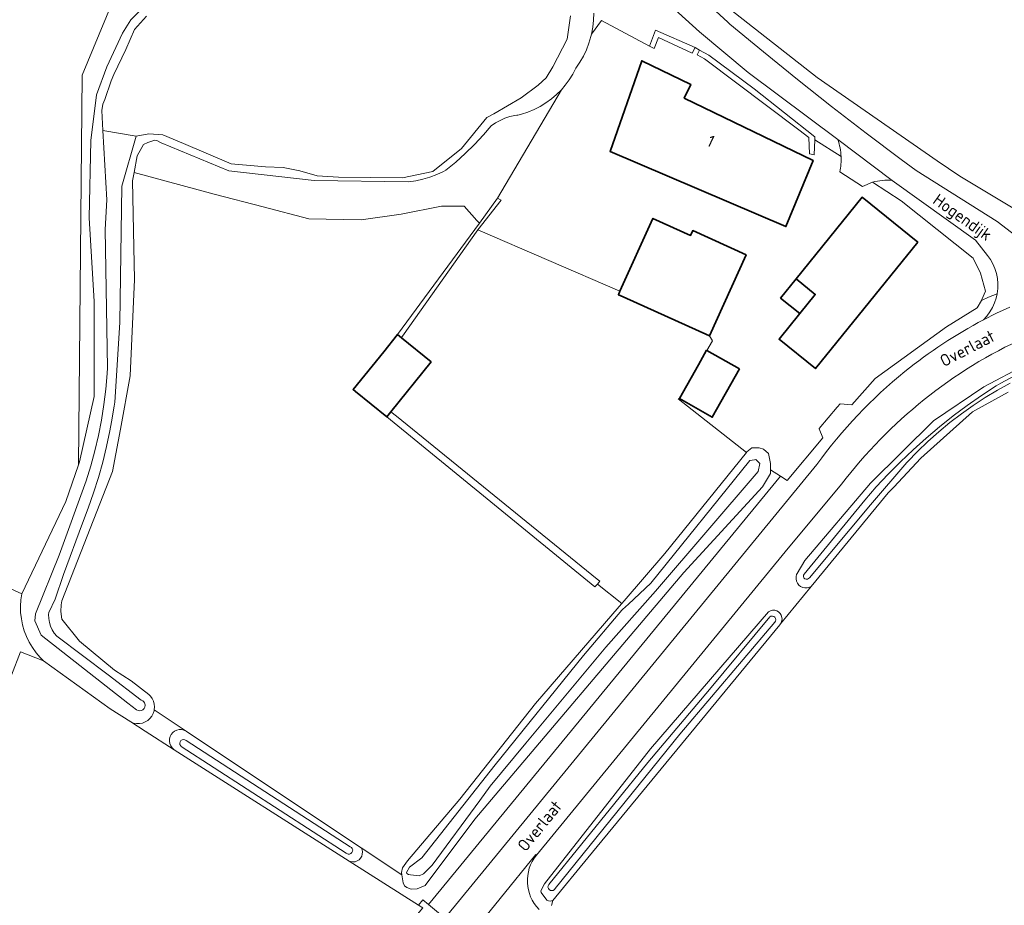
# Model space of a CAD drawing. Header units: metres. Extents: x 178952 to 185583, y 415201 to 419317.
# Tile 72 of 165: x 182279 to 182427, y 417198 to 417332. Entities that reach past the tile are written whole.
import ezdxf
from ezdxf.enums import TextEntityAlignment as Align

# ---------------------------------------------------------------- set-up
doc = ezdxf.new("R2010")
doc.units = ezdxf.units.M
for name, color, linetype, lineweight in [('B-XX-GR-BEPLANTING_CULTUUR_BOSPLANTSOEN-GV', 253, 'Continuous', 18), ('B-XX-GR-GRAS-GV', 253, 'Continuous', 13), ('B-XX-GR-HAAG-GV', 253, 'Continuous', 13), ('B-XX-OG-BEBOUWING-GV', 252, 'Continuous', 35), ('B-XX-OG-BEBOUWING-T18', 252, 'Continuous', 18), ('B-XX-OG-BEBOUWING_SCHUUR-GV', 252, 'Continuous', 35), ('B-XX-OG-TERREIN_CULTUURSCHEIDING-GV', 253, 'Continuous', 18), ('B-XX-OG-TERREIN_ERF-GV', 253, 'Continuous', 18), ('B-XX-OG-TERREIN_ONBEGROEID-GV', 253, 'Continuous', 18), ('B-XX-OG-TOPOGRAFIE-T18', 253, 'Continuous', 18), ('B-XX-OG-WATER-GV', 253, 'Continuous', 18), ('B-XX-OG-WATER_SLOOT-GV', 253, 'Continuous', 18), ('B-XX-OG-WEG-GV', 253, 'Continuous', 18), ('B-XX-VH-ONVERHARD-GV', 253, 'Continuous', 18), ('B-XX-VH-VERHARDING_ASFALT-GV', 251, 'Continuous', 18), ('B-XX-VH-VERHARDING_BEDRIJFSVLOERPLAAT-GV', 251, 'Continuous', 18)]:
    doc.layers.add(name, color=color, linetype=linetype, lineweight=lineweight)
doc.styles.add('NLCS-ISO-M-T18', font='NLCS-ISO.ttf', dxfattribs={"height": 1.8})

msp = doc.modelspace()

# ---------------------------------------------------------------- linework, layer by layer
at = {"layer": 'B-XX-GR-BEPLANTING_CULTUUR_BOSPLANTSOEN-GV'}
msp.add_lwpolyline([(182301.782, 417355.287), (182288.512, 417323.217), (182287.973, 417264.667), (182288.132, 417265.125), (182290.347, 417274.909), (182290.346, 417289.197), (182289.574, 417301.764), (182289.807, 417313.42), (182290.668, 417320.242), (182292.223, 417324.45), (182294.609, 417329.51), (182295.844, 417331.504), (182297.221, 417332.908)], dxfattribs=at)
msp.add_lwpolyline([(182393.47, 417262.937), (182391.994, 417263.886), (182391.987, 417263.368), (182390.768, 417261.341), (182378.936, 417248.498), (182347.534, 417211.401), (182340.077, 417201.426), (182338.899, 417200.941), (182337.99, 417200.887), (182337.331, 417201.143), (182336.969, 417201.376), (182336.768, 417201.834), (182336.569, 417203.052), (182330.448, 417207.128), (182330.587, 417206.823), (182330.649, 417206.495), (182330.633, 417206.161), (182330.537, 417205.84), (182330.369, 417205.551), (182330.136, 417205.31), (182329.854, 417205.131), (182329.537, 417205.024), (182329.204, 417204.995), (182328.873, 417205.046), (182328.675, 417205.117), (182339.08, 417198.497), (182339.734, 417199.281), (182340.593, 417198.593)], close=True, dxfattribs=at)
at = {"layer": 'B-XX-GR-GRAS-GV'}
for points in [[(182122.139, 417341.33), (182139.14, 417329.917), (182142.844, 417325.816), (182167.053, 417307.692), (182194.702, 417288.642), (182247.439, 417259.689), (182272.801, 417248.269), (182279.441, 417245.279), (182286.053, 417259.139), (182287.973, 417264.667), (182288.512, 417323.217), (182301.782, 417355.287)], [(182384.885, 417333.916), (182398.986, 417322.851), (182417.053, 417310.352), (182420.43, 417308.015), (182429.239, 417302.752), (182435.538, 417300.158), (182437.61, 417299.304), (182438.62, 417299.11), (182468.024, 417300.447), (182481.757, 417302.273), (182494.466, 417303.963), (182513.578, 417309.867), (182498.969, 417323.076), (182497.636, 417324.71), (182493.86, 417327.361), (182479.82, 417336.301)], [(182427.726, 417275.599), (182423.25, 417273.112), (182422.362, 417272.619), (182414.574, 417265.635), (182410.502, 417261.323), (182409.674, 417260.447), (182398.076, 417246.36), (182393.485, 417240.784), (182393.366, 417240.639), (182364.514, 417205.596), (182359.257, 417199.211), (182359.049, 417198.44)], [(182274.267, 417159.078), (182284.76, 417155.065), (182297.757, 417149.93), (182298.555, 417149.455), (182301.195, 417152.123), (182302.636, 417153.135), (182306.765, 417159.23), (182320.481, 417175.382), (182335.347, 417193.689), (182335.811, 417193.434), (182339.749, 417198.072), (182339.08, 417198.497), (182328.675, 417205.117), (182302.369, 417221.853), (182297.993, 417224.637), (182295.828, 417226.014), (182292.722, 417227.99), (182282.726, 417235.191), (182279.253, 417236.559), (182276.562, 417229.568)]]:
    msp.add_lwpolyline(points, dxfattribs=at)
for points in [[(182334.314, 417271.882), (182329.611, 417275.701), (182329.25, 417275.994), (182333.852, 417281.661), (182335.936, 417284.227), (182348.231, 417300.997), (182347.866, 417301.356), (182345.945, 417303.552), (182342.514, 417303.552), (182336.475, 417302.317), (182330.437, 417301.494), (182322.614, 417301.631), (182315.752, 417303.415), (182308.341, 417305.337), (182296.316, 417308.563), (182296.079, 417307.348), (182296.279, 417297.38), (182296.377, 417292.519), (182295.762, 417278.038), (182294.265, 417270.012), (182293.58, 417266.333), (182293.083, 417263.67), (182285.491, 417244.21), (182285.378, 417243.625), (182285.31, 417242.631), (182285.467, 417241.455), (182288.113, 417238.142), (182293.368, 417233.788), (182295.891, 417232.212), (182298.542, 417230.151), (182298.786, 417229.908), (182299.049, 417229.547), (182299.243, 417229.145), (182299.362, 417228.715), (182299.403, 417228.27), (182299.363, 417227.825), (182299.512, 417227.727), (182304.151, 417224.637), (182304.229, 417224.585), (182330.448, 417207.128), (182336.569, 417203.052), (182336.516, 417203.375), (182336.668, 417204.088), (182337.403, 417205.157), (182345.284, 417214.426), (182356.678, 417228.818), (182369.228, 417243.368), (182369.619, 417243.821), (182365.968, 417246.723), (182365.607, 417246.304)], [(182381.163, 417279.708), (182382.384, 417281.868), (182382.426, 417281.844), (182383.28, 417283.29), (182382.822, 417284.033), (182369.836, 417289.901), (182369.129, 417290.221), (182369.364, 417290.741), (182348.017, 417299.966), (182336.683, 417283.988), (182336.509, 417283.762), (182341, 417280.115), (182334.92, 417272.628), (182335.755, 417271.951), (182365.948, 417247.484), (182366.341, 417247.156), (182365.968, 417246.723), (182369.619, 417243.821), (182369.986, 417244.246), (182376.106, 417251.341), (182388.359, 417266.526), (182378.12, 417274.559), (182378.291, 417274.627)]]:
    msp.add_lwpolyline(points, close=True, dxfattribs=at)
at = {"layer": 'B-XX-GR-HAAG-GV'}
for points in [[(182374.715, 417329.953), (182373.813, 417327.594), (182374.483, 417327.237), (182375.166, 417328.878), (182380.194, 417326.528), (182380.643, 417327.389)], [(182382.702, 417326.233), (182381.323, 417326.985), (182380.954, 417326.255), (182382.09, 417325.657), (182396.239, 417314.988), (182397.764, 417313.838), (182397.872, 417311.401), (182398.56, 417311.227), (182398.649, 417313.472), (182398.669, 417313.969), (182389.555, 417321.136)], [(182348.017, 417299.966), (182351.504, 417304.444), (182350.958, 417304.717), (182348.231, 417300.997), (182335.936, 417284.227), (182336.509, 417283.762), (182336.683, 417283.988)], [(182335.755, 417271.951), (182334.92, 417272.628), (182334.314, 417271.882), (182365.607, 417246.304), (182365.968, 417246.723), (182366.341, 417247.156), (182365.948, 417247.484)]]:
    msp.add_lwpolyline(points, close=True, dxfattribs=at)
at = {"layer": 'B-XX-OG-BEBOUWING-GV'}
for points in [[(182379.001, 417319.741), (182380.001, 417321.831), (182372.631, 417325.391), (182367.863, 417311.75), (182394.299, 417300.45), (182398.391, 417310.391)], [(182414.121, 417298.101), (182405.751, 417304.871), (182395.823, 417292.597), (182398.709, 417290.262), (182396.382, 417287.385), (182393.269, 417283.537), (182398.741, 417279.111)], [(182388.338, 417296.239), (182380.304, 417299.869), (182379.974, 417299.138), (182374.314, 417301.695), (182369.364, 417290.741), (182369.129, 417290.221), (182369.836, 417289.901), (182382.822, 417284.033)], [(182341, 417280.115), (182336.509, 417283.762), (182335.936, 417284.227), (182333.852, 417281.661), (182329.25, 417275.994), (182329.611, 417275.701), (182334.314, 417271.882), (182334.92, 417272.628)]]:
    msp.add_lwpolyline(points, close=True, dxfattribs=at)
at = {"layer": 'B-XX-OG-BEBOUWING_SCHUUR-GV'}
for points in [[(182398.709, 417290.262), (182395.823, 417292.597), (182393.505, 417289.715), (182396.382, 417287.385)], [(182387.328, 417279.067), (182382.426, 417281.844), (182382.384, 417281.868), (182381.163, 417279.708), (182378.291, 417274.627), (182383.223, 417271.808)]]:
    msp.add_lwpolyline(points, close=True, dxfattribs=at)
at = {"layer": 'B-XX-OG-TERREIN_CULTUURSCHEIDING-GV'}
for points in [[(182360.549, 417321.033), (182359.828, 417320.314), (182359.054, 417319.653), (182358.23, 417319.054), (182357.362, 417318.521), (182356.455, 417318.056), (182355.515, 417317.664), (182354.547, 417317.345), (182353.998, 417317.2), (182353.875, 417317.187), (182353.547, 417317.141), (182352.784, 417316.978), (182352.042, 417316.737), (182351.329, 417316.422), (182350.652, 417316.035), (182350.018, 417315.581), (182348.835, 417314.224), (182347.503, 417312.813), (182346.114, 417311.459), (182344.67, 417310.163), (182343.174, 417308.927), (182342.824, 417308.743), (182341.829, 417308.279), (182340.803, 417307.89), (182339.752, 417307.576), (182338.68, 417307.34), (182337.594, 417307.182), (182323.38, 417307.373), (182310.573, 417308.851), (182300.416, 417313.063), (182299.759, 417313.406), (182299.453, 417313.437), (182298.376, 417313.099), (182297.758, 417312.778), (182297.47, 417312.35), (182296.809, 417311.086), (182296.316, 417308.563), (182308.341, 417305.337), (182315.752, 417303.415), (182322.614, 417301.631), (182330.437, 417301.494), (182336.475, 417302.317), (182342.514, 417303.552), (182345.945, 417303.552), (182347.866, 417301.356), (182348.231, 417300.997), (182350.958, 417304.717)], [(182279.562, 417240.619), (182279.379, 417241.54), (182279.275, 417242.473), (182279.25, 417243.412), (182279.306, 417244.35), (182279.441, 417245.279), (182272.801, 417248.269), (182271.041, 417244.445), (182277.523, 417241.258), (182273.009, 417231.796), (182276.562, 417229.568), (182279.253, 417236.559), (182282.726, 417235.191), (182282.208, 417235.711), (182281.598, 417236.425), (182281.05, 417237.188), (182280.57, 417237.995), (182280.16, 417238.84), (182279.823, 417239.717)], [(182299.512, 417227.727), (182299.363, 417227.825), (182299.339, 417227.705), (182299.2, 417227.281), (182298.988, 417226.888), (182298.709, 417226.539), (182298.373, 417226.246), (182297.99, 417226.017), (182297.572, 417225.86), (182297.132, 417225.78), (182296.686, 417225.779), (182296.247, 417225.858), (182295.828, 417226.014), (182297.993, 417224.637), (182302.369, 417221.853), (182302.315, 417221.89), (182302.044, 417222.132), (182301.833, 417222.427), (182301.691, 417222.761), (182301.626, 417223.118), (182301.64, 417223.481), (182301.733, 417223.832), (182301.9, 417224.155), (182302.134, 417224.432), (182302.423, 417224.653), (182302.753, 417224.804), (182303.108, 417224.881), (182303.471, 417224.877), (182303.824, 417224.795), (182304.151, 417224.637)]]:
    msp.add_lwpolyline(points, close=True, dxfattribs=at)
at = {"layer": 'B-XX-OG-TERREIN_ERF-GV'}
for points in [[(182402.599, 417310.987), (182398.649, 417313.472), (182398.56, 417311.227), (182397.872, 417311.401), (182397.764, 417313.838), (182396.239, 417314.988), (182382.09, 417325.657), (182380.954, 417326.255), (182381.323, 417326.985), (182380.643, 417327.389), (182380.194, 417326.528), (182375.166, 417328.878), (182374.483, 417327.237), (182373.813, 417327.594), (182366.571, 417331.447), (182365.071, 417329.375), (182364.983, 417329.01), (182364.683, 417327.999), (182364.307, 417327.015), (182363.858, 417326.061), (182363.338, 417325.145), (182362.749, 417324.27), (182362.276, 417323.372), (182361.734, 417322.513), (182361.126, 417321.699), (182360.549, 417321.033), (182350.958, 417304.717), (182351.504, 417304.444), (182348.017, 417299.966), (182369.364, 417290.741), (182374.314, 417301.695), (182379.974, 417299.138), (182380.304, 417299.869), (182388.338, 417296.239), (182382.822, 417284.033), (182383.28, 417283.29), (182382.426, 417281.844), (182382.384, 417281.868), (182381.163, 417279.708), (182378.291, 417274.627), (182378.12, 417274.559), (182388.359, 417266.526), (182388.426, 417266.608), (182389.162, 417267.189), (182390.271, 417267.219), (182390.942, 417267.016), (182391.703, 417266.344), (182392.006, 417264.868), (182391.994, 417263.886), (182393.47, 417262.937), (182394.485, 417262.284), (182399.837, 417268.736), (182399.313, 417270.048), (182399.288, 417270.111), (182402.007, 417273.325), (182402.437, 417273.834), (182404.193, 417273.66), (182407.72, 417277.63), (182418.437, 417285.373), (182423.044, 417288.25), (182423.69, 417289.374), (182423.774, 417289.52), (182424.294, 417290.768), (182423.53, 417293.479), (182422.444, 417295.698), (182411.625, 417304.322), (182407.322, 417307.111)], [(182407.322, 417307.111), (182405.836, 417306.491), (182402.406, 417308.679)]]:
    msp.add_lwpolyline(points, dxfattribs=at)
for points in [[(182379.001, 417319.741), (182398.391, 417310.391), (182394.299, 417300.45), (182367.863, 417311.75), (182372.631, 417325.391), (182380.001, 417321.831)], [(182414.121, 417298.101), (182398.741, 417279.111), (182393.269, 417283.537), (182396.382, 417287.385), (182398.709, 417290.262), (182395.823, 417292.597), (182405.751, 417304.871)]]:
    msp.add_lwpolyline(points, close=True, dxfattribs=at)
msp.add_lwpolyline([(182402.406, 417308.679, 0.0654021), (182402.599, 417310.987)], format="xyb", dxfattribs=at)
at = {"layer": 'B-XX-OG-TERREIN_ONBEGROEID-GV'}
for points in [[(182380.643, 417327.389), (182374.715, 417329.953), (182373.813, 417327.594), (182374.483, 417327.237), (182375.166, 417328.878), (182380.194, 417326.528)], [(182389.555, 417321.136), (182382.702, 417326.233), (182381.323, 417326.985), (182380.954, 417326.255), (182382.09, 417325.657), (182396.239, 417314.988), (182397.764, 417313.838), (182397.872, 417311.401), (182398.56, 417311.227), (182398.649, 417313.472), (182398.669, 417313.969)], [(182348.017, 417299.966), (182351.504, 417304.444), (182350.958, 417304.717), (182348.231, 417300.997), (182335.936, 417284.227), (182336.509, 417283.762), (182336.683, 417283.988)], [(182335.755, 417271.951), (182334.92, 417272.628), (182334.314, 417271.882), (182365.607, 417246.304), (182365.968, 417246.723), (182366.341, 417247.156), (182365.948, 417247.484)]]:
    msp.add_lwpolyline(points, close=True, dxfattribs=at)
at = {"layer": 'B-XX-OG-WATER-GV', "flags": 128}
for points in [[(182298.217, 417332.085), (182296.401, 417330.097), (182295.08, 417327.073), (182293.302, 417323.338), (182292.873, 417322.353), (182291.934, 417319.561), (182291.647, 417318.847), (182291.493, 417317.891), (182291.645, 417314.875), (182296.664, 417314.067), (182298.553, 417314.376), (182300.639, 417314.236), (182303.767, 417312.948), (182310.904, 417309.91), (182316.1, 417309.441), (182318.735, 417309.36), (182321.226, 417308.836), (182323.849, 417308.07), (182327.03, 417307.877), (182336.65, 417307.774), (182341.222, 417308.754), (182345.53, 417312.205), (182349.345, 417316.862), (182350.417, 417317.426), (182354.499, 417319.784), (182357.068, 417321.725), (182358.252, 417322.834), (182359.274, 417324.459), (182361.436, 417328.598), (182361.91, 417332.151)], [(182428.776, 417278.072), (182426.627, 417276.947), (182425.918, 417276.505), (182423.717, 417275.07), (182421.561, 417273.57), (182419.451, 417272.004), (182417.39, 417270.375), (182415.379, 417268.684), (182413.421, 417266.933), (182411.517, 417265.122), (182409.669, 417263.255), (182407.879, 417261.332), (182406.148, 417259.356), (182397.033, 417248.249), (182396.952, 417248.069), (182396.947, 417247.872), (182397.021, 417247.69), (182397.161, 417247.551), (182397.344, 417247.478), (182397.541, 417247.483), (182397.72, 417247.566), (182397.833, 417247.683), (182407.012, 417258.631), (182412.485, 417265.026), (182412.581, 417265.128), (182414.092, 417266.684), (182415.66, 417268.183), (182417.281, 417269.623), (182418.954, 417271.004), (182420.676, 417272.322), (182422.446, 417273.576), (182424.26, 417274.764), (182426.117, 417275.885), (182428.013, 417276.937)]]:
    msp.add_lwpolyline(points, dxfattribs=at)
for points in [[(182292.205, 417267.397), (182292.705, 417269.758), (182292.956, 417271.112), (182293.332, 417273.496), (182293.414, 417274.093), (182294.188, 417286.045), (182294.476, 417306.553), (182296.664, 417314.067), (182291.645, 417314.875), (182292.246, 417304.501), (182291.962, 417300.016), (182292.355, 417279.217), (182292.299, 417278.397), (182292.085, 417276.051), (182291.791, 417273.713), (182291.419, 417271.387), (182290.967, 417269.074), (182290.438, 417266.778), (182289.831, 417264.502), (182289.147, 417262.247), (182285.07, 417251.1), (182281.495, 417242.284), (182281.4, 417241.24), (182282.381, 417239.054), (182295.391, 417228.846), (182296.689, 417227.84), (182296.919, 417227.728), (182297.173, 417227.692), (182297.425, 417227.736), (182297.651, 417227.854), (182297.831, 417228.037), (182297.945, 417228.266), (182297.983, 417228.519), (182297.943, 417228.771), (182297.879, 417228.916), (182297.811, 417229.019), (182297.625, 417229.195), (182297.394, 417229.304), (182292.455, 417233.083), (182284.704, 417238.927), (182284.323, 417239.38), (182284.007, 417239.88), (182283.766, 417240.408), (182283.594, 417240.974), (182283.499, 417241.558), (182283.485, 417242.15), (182283.508, 417242.449), (182284.442, 417244.477), (182285.733, 417248.179), (182288.549, 417255.911), (182289.432, 417258.157), (182290.24, 417260.431), (182290.972, 417262.731), (182291.627, 417265.054)], [(182367.214, 417237.278), (182374.695, 417245.698), (182390.148, 417263.669), (182390.406, 417264.839), (182389.786, 417265.469), (182389.564, 417265.433), (182388.887, 417265.323), (182373.984, 417246.864), (182370.622, 417243.738), (182369.76, 417242.937), (182369.617, 417242.804), (182363.875, 417236.028), (182350.578, 417219.593), (182339.575, 417205.614), (182337.7, 417204.215), (182337.266, 417203.385), (182337.316, 417203.227), (182337.593, 417203.083), (182337.871, 417203.025), (182339.175, 417202.915), (182339.812, 417203.2), (182341.144, 417204.486), (182348.293, 417214.228), (182349.857, 417216.359), (182355.227, 417222.832)], [(182378.372, 417224.201), (182392.655, 417241.012), (182392.74, 417241.152), (182392.783, 417241.359), (182392.747, 417241.567), (182392.637, 417241.747), (182392.468, 417241.875), (182392.265, 417241.931), (182392.054, 417241.908), (182391.868, 417241.809), (182382.817, 417230.874), (182373.573, 417219.951), (182358.668, 417201.596), (182358.567, 417201.41), (182358.542, 417201.2), (182358.596, 417200.996), (182358.722, 417200.826), (182358.902, 417200.714), (182359.11, 417200.676), (182359.317, 417200.717), (182359.495, 417200.832), (182359.618, 417201.004)], [(182304.161, 417223.248), (182303.973, 417223.353), (182303.759, 417223.384), (182303.548, 417223.335), (182303.37, 417223.213), (182303.247, 417223.036), (182303.197, 417222.825), (182303.226, 417222.611), (182303.33, 417222.422), (182303.415, 417222.338), (182328.228, 417206.31), (182328.299, 417206.256), (182328.497, 417206.175), (182328.711, 417206.172), (182328.911, 417206.247), (182329.069, 417206.39), (182329.165, 417206.581), (182329.184, 417206.794), (182329.124, 417206.999), (182328.994, 417207.168), (182328.811, 417207.278)]]:
    msp.add_lwpolyline(points, close=True, dxfattribs=at)
at = {"layer": 'B-XX-OG-WATER_SLOOT-GV'}
for points in [[(182297.221, 417332.908), (182295.844, 417331.504), (182294.609, 417329.51), (182292.223, 417324.45), (182290.668, 417320.242), (182289.807, 417313.42), (182289.574, 417301.764), (182290.346, 417289.197), (182290.347, 417274.909), (182288.132, 417265.125), (182287.973, 417264.667), (182286.053, 417259.139), (182279.441, 417245.279), (182279.306, 417244.35), (182279.25, 417243.412), (182279.275, 417242.473), (182279.379, 417241.54), (182279.562, 417240.619), (182279.823, 417239.717), (182280.16, 417238.84), (182280.57, 417237.995), (182281.05, 417237.188), (182281.598, 417236.425), (182282.208, 417235.711), (182282.726, 417235.191), (182292.722, 417227.99), (182295.828, 417226.014), (182296.247, 417225.858), (182296.686, 417225.779), (182297.132, 417225.78), (182297.572, 417225.86), (182297.99, 417226.017), (182298.373, 417226.246), (182298.709, 417226.539), (182298.988, 417226.888), (182299.2, 417227.281), (182299.339, 417227.705), (182299.363, 417227.825), (182299.403, 417228.27), (182299.362, 417228.715), (182299.243, 417229.145), (182299.049, 417229.547), (182298.786, 417229.908), (182298.542, 417230.151), (182295.891, 417232.212), (182293.368, 417233.788), (182288.113, 417238.142), (182285.467, 417241.455), (182285.31, 417242.631), (182285.378, 417243.625), (182285.491, 417244.21), (182293.083, 417263.67), (182293.58, 417266.333), (182294.265, 417270.012), (182295.762, 417278.038), (182296.377, 417292.519), (182296.279, 417297.38), (182296.079, 417307.348), (182296.316, 417308.563), (182296.809, 417311.086), (182297.47, 417312.35), (182297.758, 417312.778), (182298.376, 417313.099), (182299.453, 417313.437), (182299.759, 417313.406), (182300.416, 417313.063), (182310.573, 417308.851), (182323.38, 417307.373), (182337.594, 417307.182), (182338.68, 417307.34), (182339.752, 417307.576), (182340.803, 417307.89), (182341.829, 417308.279), (182342.824, 417308.743), (182343.174, 417308.927), (182344.67, 417310.163), (182346.114, 417311.459), (182347.503, 417312.813), (182348.835, 417314.224), (182350.018, 417315.581), (182350.652, 417316.035), (182351.329, 417316.422), (182352.042, 417316.737), (182352.784, 417316.978), (182353.547, 417317.141), (182353.875, 417317.187), (182353.998, 417317.2), (182354.547, 417317.345), (182355.515, 417317.664), (182356.455, 417318.056), (182357.362, 417318.521), (182358.23, 417319.054), (182359.054, 417319.653), (182359.828, 417320.314), (182360.549, 417321.033), (182361.126, 417321.699), (182361.734, 417322.513), (182362.276, 417323.372), (182362.749, 417324.27), (182363.338, 417325.145), (182363.858, 417326.061), (182364.307, 417327.015), (182364.683, 417327.999), (182364.983, 417329.01), (182365.071, 417329.375), (182365.266, 417330.41), (182365.381, 417331.458), (182365.417, 417332.511)], [(182361.91, 417332.151), (182361.436, 417328.598), (182359.274, 417324.459), (182358.252, 417322.834), (182357.068, 417321.725), (182354.499, 417319.784), (182350.417, 417317.426), (182349.345, 417316.862), (182345.53, 417312.205), (182341.222, 417308.754), (182336.65, 417307.774), (182327.03, 417307.877), (182323.849, 417308.07), (182321.226, 417308.836), (182318.735, 417309.36), (182316.1, 417309.441), (182310.904, 417309.91), (182303.767, 417312.948), (182300.639, 417314.236), (182298.553, 417314.376), (182296.664, 417314.067), (182294.476, 417306.553), (182294.188, 417286.045), (182293.414, 417274.093), (182293.332, 417273.496), (182292.956, 417271.112), (182292.705, 417269.758), (182292.205, 417267.397), (182291.627, 417265.054), (182290.972, 417262.731), (182290.24, 417260.431), (182289.432, 417258.157), (182288.549, 417255.911), (182285.733, 417248.179), (182284.442, 417244.477), (182283.508, 417242.449), (182283.485, 417242.15), (182283.499, 417241.558), (182283.594, 417240.974), (182283.766, 417240.408), (182284.007, 417239.88), (182284.323, 417239.38), (182284.704, 417238.927), (182292.455, 417233.083), (182297.394, 417229.304), (182297.625, 417229.195), (182297.811, 417229.019), (182297.879, 417228.916), (182297.943, 417228.771), (182297.983, 417228.519), (182297.945, 417228.266), (182297.831, 417228.037), (182297.651, 417227.854), (182297.425, 417227.736), (182297.173, 417227.692), (182296.919, 417227.728), (182296.689, 417227.84), (182295.391, 417228.846), (182282.381, 417239.054), (182281.4, 417241.24), (182281.495, 417242.284), (182285.07, 417251.1), (182289.147, 417262.247), (182289.831, 417264.502), (182290.438, 417266.778), (182290.967, 417269.074), (182291.419, 417271.387), (182291.791, 417273.713), (182292.085, 417276.051), (182292.299, 417278.397), (182292.355, 417279.217), (182291.962, 417300.016), (182292.246, 417304.501), (182291.645, 417314.875), (182291.493, 417317.891), (182291.647, 417318.847), (182291.934, 417319.561), (182292.873, 417322.353), (182293.302, 417323.338), (182295.08, 417327.073), (182296.401, 417330.097), (182298.217, 417332.085)], [(182430.326, 417279.687), (182424.052, 417276.36), (182416.472, 417271.293), (182407.036, 417261.911), (182397.141, 417250.304), (182395.972, 417248.323), (182395.919, 417248.203), (182395.831, 417247.869), (182395.822, 417247.523), (182395.892, 417247.184), (182396.037, 417246.87), (182396.25, 417246.597), (182396.52, 417246.381), (182396.832, 417246.233), (182397.17, 417246.159), (182397.515, 417246.166), (182397.76, 417246.22), (182398.076, 417246.36), (182409.674, 417260.447), (182410.502, 417261.323), (182414.574, 417265.635), (182422.362, 417272.619), (182423.25, 417273.112), (182427.726, 417275.599)], [(182428.013, 417276.937), (182426.117, 417275.885), (182424.26, 417274.764), (182422.446, 417273.576), (182420.676, 417272.322), (182418.954, 417271.004), (182417.281, 417269.623), (182415.66, 417268.183), (182414.092, 417266.684), (182412.581, 417265.128), (182412.485, 417265.026), (182407.012, 417258.631), (182397.833, 417247.683), (182397.72, 417247.566), (182397.541, 417247.483), (182397.344, 417247.478), (182397.161, 417247.551), (182397.021, 417247.69), (182396.947, 417247.872), (182396.952, 417248.069), (182397.033, 417248.249), (182406.148, 417259.356), (182407.879, 417261.332), (182409.669, 417263.255), (182411.517, 417265.122), (182413.421, 417266.933), (182415.379, 417268.684), (182417.39, 417270.375), (182419.451, 417272.004), (182421.561, 417273.57), (182423.717, 417275.07), (182425.918, 417276.505), (182426.627, 417276.947), (182428.776, 417278.072)]]:
    msp.add_lwpolyline(points, dxfattribs=at)
for points in [[(182391.703, 417266.344), (182390.942, 417267.016), (182390.271, 417267.219), (182389.162, 417267.189), (182388.426, 417266.608), (182388.359, 417266.526), (182376.106, 417251.341), (182369.986, 417244.246), (182369.619, 417243.821), (182369.228, 417243.368), (182356.678, 417228.818), (182345.284, 417214.426), (182337.403, 417205.157), (182336.668, 417204.088), (182336.516, 417203.375), (182336.569, 417203.052), (182336.768, 417201.834), (182336.969, 417201.376), (182337.331, 417201.143), (182337.99, 417200.887), (182338.899, 417200.941), (182340.077, 417201.426), (182347.534, 417211.401), (182378.936, 417248.498), (182390.768, 417261.341), (182391.987, 417263.368), (182391.994, 417263.886), (182392.006, 417264.868)], [(182390.406, 417264.839), (182390.148, 417263.669), (182374.695, 417245.698), (182367.214, 417237.278), (182355.227, 417222.832), (182349.857, 417216.359), (182348.293, 417214.228), (182341.144, 417204.486), (182339.812, 417203.2), (182339.175, 417202.915), (182337.871, 417203.025), (182337.593, 417203.083), (182337.316, 417203.227), (182337.266, 417203.385), (182337.7, 417204.215), (182339.575, 417205.614), (182350.578, 417219.593), (182363.875, 417236.028), (182369.617, 417242.804), (182369.76, 417242.937), (182370.622, 417243.738), (182373.984, 417246.864), (182388.887, 417265.323), (182389.564, 417265.433), (182389.786, 417265.469)], [(182393.366, 417240.639), (182393.485, 417240.784), (182393.523, 417240.84), (182393.658, 417241.13), (182393.718, 417241.444), (182393.705, 417241.727), (182393.604, 417242.061), (182393.435, 417242.333), (182393.205, 417242.554), (182392.927, 417242.712), (182392.618, 417242.796), (182392.298, 417242.802), (182391.987, 417242.728), (182391.704, 417242.579), (182373.944, 417222), (182358.011, 417201.701), (182357.469, 417200.663), (182357.499, 417200.383), (182358.378, 417199.252), (182358.447, 417199.202), (182358.64, 417199.118), (182358.858, 417199.091), (182359.073, 417199.123), (182359.257, 417199.211), (182364.514, 417205.596)], [(182359.618, 417201.004), (182359.495, 417200.832), (182359.317, 417200.717), (182359.11, 417200.676), (182358.902, 417200.714), (182358.722, 417200.826), (182358.596, 417200.996), (182358.542, 417201.2), (182358.567, 417201.41), (182358.668, 417201.596), (182373.573, 417219.951), (182382.817, 417230.874), (182391.868, 417241.809), (182392.054, 417241.908), (182392.265, 417241.931), (182392.468, 417241.875), (182392.637, 417241.747), (182392.747, 417241.567), (182392.783, 417241.359), (182392.74, 417241.152), (182392.655, 417241.012), (182378.372, 417224.201)], [(182304.229, 417224.585), (182304.151, 417224.637), (182303.824, 417224.795), (182303.471, 417224.877), (182303.108, 417224.881), (182302.753, 417224.804), (182302.423, 417224.653), (182302.134, 417224.432), (182301.9, 417224.155), (182301.733, 417223.832), (182301.64, 417223.481), (182301.626, 417223.118), (182301.691, 417222.761), (182301.833, 417222.427), (182302.044, 417222.132), (182302.315, 417221.89), (182302.369, 417221.853), (182328.675, 417205.117), (182328.873, 417205.046), (182329.204, 417204.995), (182329.537, 417205.024), (182329.854, 417205.131), (182330.136, 417205.31), (182330.369, 417205.551), (182330.537, 417205.84), (182330.633, 417206.161), (182330.649, 417206.495), (182330.587, 417206.823), (182330.448, 417207.128)], [(182303.197, 417222.825), (182303.247, 417223.036), (182303.37, 417223.213), (182303.548, 417223.335), (182303.759, 417223.384), (182303.973, 417223.353), (182304.161, 417223.248), (182328.811, 417207.278), (182328.994, 417207.168), (182329.124, 417206.999), (182329.184, 417206.794), (182329.165, 417206.581), (182329.069, 417206.39), (182328.911, 417206.247), (182328.711, 417206.172), (182328.497, 417206.175), (182328.299, 417206.256), (182328.228, 417206.31), (182303.415, 417222.338), (182303.33, 417222.422), (182303.226, 417222.611)]]:
    msp.add_lwpolyline(points, close=True, dxfattribs=at)
at = {"layer": 'B-XX-OG-WEG-GV'}
for points in [[(182402.095, 417313.534), (182388.621, 417323.621), (182381.301, 417329.731), (182370.761, 417339.36)], [(182381.337, 417335.126), (182385.594, 417331.157), (182385.878, 417330.888), (182390.924, 417326.697), (182396.021, 417322.569), (182401.168, 417318.502), (182406.364, 417314.499), (182411.608, 417310.56), (182413.88, 417308.884), (182426.04, 417301.204), (182432.788, 417296.072)], [(182429.239, 417302.752), (182420.43, 417308.015), (182417.053, 417310.352), (182398.986, 417322.851), (182384.885, 417333.916)], [(182365.417, 417332.511), (182365.381, 417331.458), (182365.266, 417330.41), (182365.071, 417329.375), (182366.571, 417331.447), (182373.813, 417327.594), (182374.715, 417329.953), (182380.643, 417327.389), (182381.323, 417326.985), (182382.702, 417326.233), (182389.555, 417321.136), (182398.669, 417313.969), (182398.649, 417313.472), (182402.599, 417310.987)], [(182407.322, 417307.111), (182411.625, 417304.322), (182422.444, 417295.698), (182423.53, 417293.479), (182424.294, 417290.768), (182423.774, 417289.52), (182423.69, 417289.374), (182424.769, 417289.868), (182426.055, 417290.377), (182426.147, 417291.136), (182426.158, 417291.9), (182426.09, 417292.661), (182425.943, 417293.411), (182425.718, 417294.141), (182425.418, 417294.844), (182425.046, 417295.512), (182424.617, 417296.123), (182422.783, 417298.427), (182410.295, 417307.396)], [(182424.052, 417276.36), (182430.326, 417279.687), (182437.887, 417282.783), (182443.768, 417284.598), (182450.768, 417285.608), (182458.243, 417286.767), (182470.403, 417287.284), (182471.236, 417287.025), (182471.538, 417286.339), (182471.514, 417285.955), (182471.297, 417285.54), (182471.012, 417285.248), (182473.891, 417285.175), (182474.791, 417288.668), (182474.598, 417289.562), (182473.134, 417291.185), (182464.92, 417290.61)], [(182424.003, 417286.443), (182424.517, 417287.009), (182424.968, 417287.625), (182425.353, 417288.285), (182425.667, 417288.982), (182425.906, 417289.708), (182426.055, 417290.377), (182424.769, 417289.868), (182423.69, 417289.374), (182423.044, 417288.25), (182418.437, 417285.373), (182407.72, 417277.63), (182404.193, 417273.66), (182402.437, 417273.834), (182402.007, 417273.325), (182399.288, 417270.111), (182399.313, 417270.048), (182399.837, 417268.736), (182394.485, 417262.284), (182393.47, 417262.937), (182340.593, 417198.593), (182341.2, 417198.08), (182343.058, 417196.511), (182398.974, 417264.727)], [(182359.049, 417198.44), (182359.257, 417199.211), (182359.073, 417199.123), (182358.858, 417199.091), (182358.64, 417199.118), (182358.447, 417199.202), (182358.378, 417199.252), (182357.499, 417200.383), (182357.469, 417200.663), (182358.011, 417201.701), (182373.944, 417222), (182391.704, 417242.579), (182391.987, 417242.728), (182392.298, 417242.802), (182392.618, 417242.796), (182392.927, 417242.712), (182393.205, 417242.554), (182393.435, 417242.333), (182393.604, 417242.061), (182393.705, 417241.727), (182393.718, 417241.444), (182393.658, 417241.13), (182393.523, 417240.84), (182393.485, 417240.784), (182398.076, 417246.36), (182397.76, 417246.22), (182397.515, 417246.166), (182397.17, 417246.159), (182396.832, 417246.233), (182396.52, 417246.381), (182396.25, 417246.597), (182396.037, 417246.87), (182395.892, 417247.184), (182395.822, 417247.523), (182395.831, 417247.869), (182395.919, 417248.203), (182395.972, 417248.323), (182397.141, 417250.304), (182407.036, 417261.911), (182416.472, 417271.293), (182424.052, 417276.36)], [(182402.664, 417261.765), (182394.201, 417251.56), (182356.82, 417206.008)], [(182341.2, 417198.08), (182340.593, 417198.593), (182339.734, 417199.281), (182339.08, 417198.497), (182339.749, 417198.072)]]:
    msp.add_lwpolyline(points, dxfattribs=at)
for points in [[(182402.599, 417310.987, 0.0737973), (182402.095, 417313.534)], [(182410.295, 417307.396, 0.0978523), (182407.322, 417307.111)], [(182447.223, 417288.941, 0.1282598), (182415.085, 417274.455)], [(182412.173, 417278.664, -0.048915), (182424.003, 417286.443)], [(182398.974, 417264.727, -0.0662579), (182412.173, 417278.664)], [(182415.085, 417274.455, 0.0605714), (182402.664, 417261.765)], [(182356.82, 417206.008, 0.3836517), (182357.199, 417197.847)]]:
    msp.add_lwpolyline(points, format="xyb", dxfattribs=at)
at = {"layer": 'B-XX-VH-ONVERHARD-GV'}
for points in [[(182370.761, 417339.36), (182381.301, 417329.731), (182388.621, 417323.621), (182402.095, 417313.534), (182410.295, 417307.396), (182422.783, 417298.427), (182424.617, 417296.123), (182425.046, 417295.512), (182425.418, 417294.844), (182425.718, 417294.141), (182425.943, 417293.411), (182426.09, 417292.661), (182426.158, 417291.9), (182426.147, 417291.136), (182426.055, 417290.377), (182425.906, 417289.708), (182425.667, 417288.982), (182425.353, 417288.285), (182424.968, 417287.625), (182424.517, 417287.009), (182424.003, 417286.443), (182425.969, 417287.438), (182427.964, 417288.373)], [(182442.504, 417292.739), (182444.592, 417293.25), (182443.778, 417293.194), (182442.547, 417293.174), (182441.317, 417293.235), (182440.094, 417293.375), (182438.882, 417293.595), (182437.687, 417293.893), (182436.514, 417294.267), (182435.368, 417294.717), (182434.953, 417294.902), (182433.851, 417295.452), (182432.788, 417296.072), (182426.04, 417301.204), (182413.88, 417308.884), (182411.608, 417310.56), (182406.364, 417314.499), (182401.168, 417318.502), (182396.021, 417322.569), (182390.924, 417326.697), (182385.878, 417330.888), (182385.594, 417331.157), (182381.337, 417335.126)]]:
    msp.add_lwpolyline(points, dxfattribs=at)
at = {"layer": 'B-XX-VH-VERHARDING_ASFALT-GV'}
for points in [[(182415.085, 417274.455, -0.1282598), (182447.223, 417288.941)], [(182424.003, 417286.443, 0.048915), (182412.173, 417278.664)], [(182412.173, 417278.664, 0.0662579), (182398.974, 417264.727)], [(182402.664, 417261.765, -0.0605714), (182415.085, 417274.455)], [(182357.199, 417197.847, -0.3836517), (182356.82, 417206.008)]]:
    msp.add_lwpolyline(points, format="xyb", dxfattribs=at)
for points in [[(182427.964, 417288.373), (182425.969, 417287.438), (182424.003, 417286.443)], [(182398.974, 417264.727), (182343.058, 417196.511), (182333.731, 417185.132), (182314.65, 417161.67), (182310.33, 417156.15), (182313.912, 417153.331), (182318.24, 417158.831), (182346.031, 417192.822), (182345.972, 417192.896), (182356.719, 417206.098), (182356.82, 417206.008), (182394.201, 417251.56)], [(182394.201, 417251.56), (182402.664, 417261.765)], [(182356.82, 417206.008), (182356.719, 417206.098), (182345.972, 417192.896), (182346.031, 417192.822)]]:
    msp.add_lwpolyline(points, dxfattribs=at)
at = {"layer": 'B-XX-VH-VERHARDING_BEDRIJFSVLOERPLAAT-GV'}
for points in [[(182402.095, 417313.534, -0.0737973), (182402.599, 417310.987)], [(182402.599, 417310.987, -0.0654021), (182402.406, 417308.679)], [(182407.322, 417307.111, -0.0978523), (182410.295, 417307.396)]]:
    msp.add_lwpolyline(points, format="xyb", dxfattribs=at)
for points in [[(182410.295, 417307.396), (182402.095, 417313.534)], [(182402.406, 417308.679), (182405.836, 417306.491), (182407.322, 417307.111)]]:
    msp.add_lwpolyline(points, dxfattribs=at)

# ---------------------------------------------------------------- texts
at = {"layer": 'B-XX-OG-BEBOUWING-T18', "style": 'NLCS-ISO-M-T18'}
msp.add_text('1', height=1.8, rotation=334.3, dxfattribs=at).set_placement((182383.016, 417313.308), align=Align.MIDDLE_CENTER)
at = {"layer": 'B-XX-OG-TOPOGRAFIE-T18', "style": 'NLCS-ISO-M-T18'}
for s, rotation, p in [('Hogendijk', 324.5, (182420.856, 417301.869)), ('Overlaat', 27.6, (182421.576, 417282.163)), ('Overlaat', 51, (182357.281, 417210.41))]:
    msp.add_text(s, height=1.8, rotation=rotation, dxfattribs=at).set_placement(p, align=Align.MIDDLE_CENTER)

doc.saveas('drawing.dxf')
